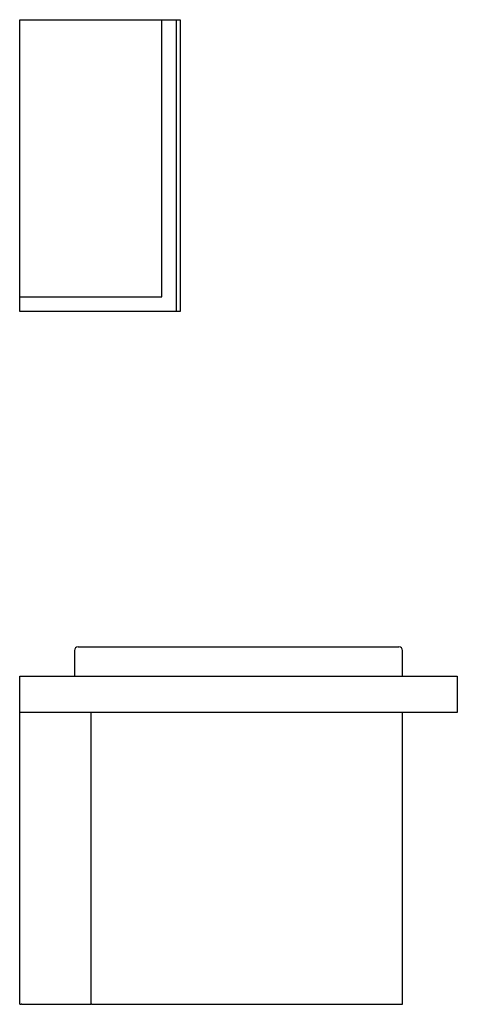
# Model space of a CAD drawing. Header units: millimetres. Extents: x 0 to 0.6, y 0 to 1.35.
import ezdxf

# ---------------------------------------------------------------- set-up
doc = ezdxf.new("R2010")
doc.units = ezdxf.units.MM
doc.layers.add('BLOCKS', color=3, linetype='Continuous')

msp = doc.modelspace()

# ---------------------------------------------------------------- linework, layer by layer
at = {"layer": 'BLOCKS', "linetype": 'Continuous'}
for p, q in [((0, 1.35), (0.195, 1.35)), ((0, 0.97), (0, 1.35)), ((0.195, 1.35), (0.215, 1.35)), ((0.195, 0.97), (0.195, 1.35)), ((0.215, 1.35), (0.22, 1.35)), ((0.215, 0.95), (0.215, 1.35)), ((0.22, 1.35), (0.22, 0.95)), ((0, 0.95), (0, 0.97)), ((0, 0.97), (0.195, 0.97)), ((0.215, 0.95), (0, 0.95)), ((0.22, 0.95), (0.215, 0.95)), ((0.08, 0.49), (0.52, 0.49)), ((0.075, 0.485), (0.075, 0.45)), ((0.525, 0.45), (0.525, 0.485)), ((0, 0.4), (0, 0.45)), ((0, 0.45), (0.6, 0.45)), ((0.6, 0.45), (0.6, 0.4)), ((0.6, 0.4), (0, 0.4)), ((0, 0), (0, 0.4)), ((0.0978, 0), (0.0978, 0.4)), ((0.525, 0), (0.525, 0.4)), ((0, 0), (0.002, 0)), ((0.003, 0), (0.002, 0)), ((0.003, 0), (0.0978, 0)), ((0.0987, 0), (0.0978, 0)), ((0.0987, 0), (0.525, 0))]:
    msp.add_line(p, q, dxfattribs=at)
for centre, start, end in [((0.08, 0.485), 90, 180), ((0.52, 0.485), 0, 90)]:
    msp.add_arc(centre, 0.005, start, end, dxfattribs=at)

doc.saveas('drawing.dxf')
